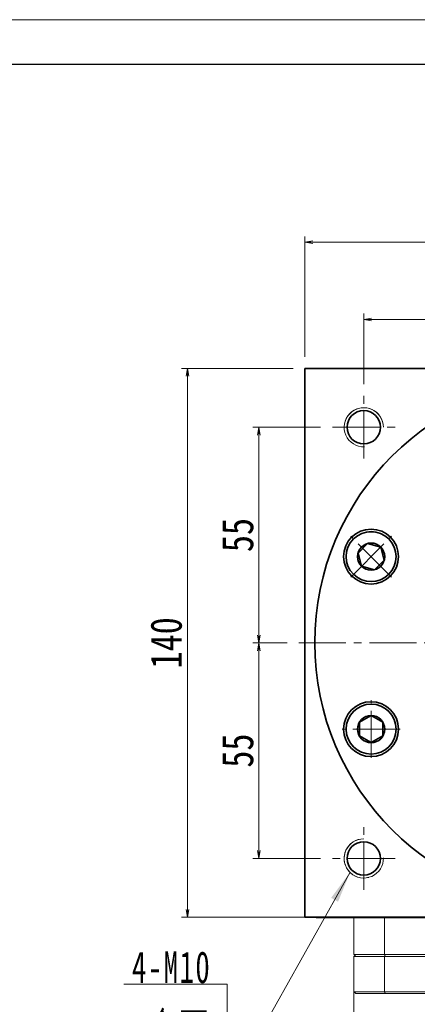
# Model space of a CAD drawing. Header units: millimetres. Extents: x -42 to 925, y -27 to 652.
# Tile 7 of 8: x 442 to 543, y 401 to 652. Entities that reach past the tile are written whole.
import ezdxf

# ---------------------------------------------------------------- set-up
doc = ezdxf.new("R2010")
doc.units = ezdxf.units.MM
doc.set_wipeout_variables(frame=1)
doc.linetypes.add('点画线', pattern=[18, 12, -2, 2, -2])
for name, color, linetype, lineweight in [('中心线层', 1, '点画线', 18), ('图框_外框线', 7, 'Continuous', 18), ('尺寸线层', 3, 'Continuous', 18), ('粗实线', 7, 'Continuous', 40), ('粗实线层', 7, 'Continuous', 35)]:
    doc.layers.add(name, color=color, linetype=linetype, lineweight=lineweight)
doc.styles.add('宋体', font='SimSun.ttf', dxfattribs={"width": 0.8})
doc.styles.add('标准', font='SimSun.ttf', dxfattribs={"width": 0.667})
doc.dimstyles.new('A水平标注$0', dxfattribs={"dimtxt": 3.5, "dimasz": 2, "dimexe": 1.5, "dimexo": 3, "dimgap": 1.1, "dimtad": 1, "dimtoh": 1, "dimdec": 4, "dimdsep": 46, "dimtxsty": '宋体', "dimblk": 'OPEN', "dimcen": 3, "dimclrd": 3, "dimclre": 3, "dimclrt": 6, "dimadec": 0, "dimazin": 0, "dimtm": 1e-09, "dimtfac": 1, "dimtdec": 4, "dimtix": 1, "dimtmove": 0, "dimatfit": 3, "dimldrblk": 'OPEN', "dimfxl": 0, "dimlwd": 13, "dimlwe": 13, "dimarcsym": 0})

# ---------------------------------------------------------------- blocks, each defined once
blk = doc.blocks.new('*X5')
at = {"layer": '尺寸线层', "linetype": 'Continuous'}
blk.add_hatch(color=0, dxfattribs=at).paths.add_polyline_path([(31.37, 46.34), (28.29, 38.78), (26.53, 39.77)], flags=0)
at = {"layer": '尺寸线层', "color": 0, "linetype": 'Continuous'}
blk.add_line((31.37, 46.34), (5.4, 0), dxfattribs=at)
at = {"layer": '尺寸线层', "color": 0}
for p, q in [((0, 17.78), (-26.31, 17.78)), ((0, 0), (0, 17.78)), ((0, 0), (-26.31, 0)), ((5.4, 0), (0, 0))]:
    blk.add_line(p, q, dxfattribs=at)
at = {"layer": '尺寸线层', "color": 0, "insert": (-4.05, 1.62), "char_height": 8.1, "width": 44.5278, "attachment_point": 9, "line_spacing_factor": 1.15057, "style": '标准'}
blk.add_mtext('\\T1.1;4-M10\\P5个面', dxfattribs=at)
blk = doc.blocks.new('_Open')
at = {"color": 0, "linetype": 'ByBlock', "lineweight": -2}
for p, q in [((-1, 0.17), (0, 0)), ((-1, -0.17), (0, 0)), ((0, 0), (-1, 0))]:
    blk.add_line(p, q, dxfattribs=at)
blk = doc.blocks.new('*D16')
at = {"layer": 'Defpoints', "color": 0, "transparency": 16777216}
for p in [(654.42, 595.6), (514.42, 563.41), (654.42, 563.41)]:
    blk.add_point(p, dxfattribs=at)
at = {"layer": '尺寸线层', "color": 3, "lineweight": 13, "transparency": 16777216}
for p, q in [((514.42, 566.41), (514.42, 597.1)), ((516.42, 595.6), (652.42, 595.6)), ((654.42, 566.41), (654.42, 597.1))]:
    blk.add_line(p, q, dxfattribs=at)
at = {"layer": '尺寸线层', "color": 3, "lineweight": 13, "transparency": 16777216, "xscale": 2, "yscale": 2, "zscale": 2, "rotation": 180}
blk.add_blockref('_Open', (514.42, 595.6), dxfattribs=at)
at = {"layer": '尺寸线层', "color": 3, "lineweight": 13, "transparency": 16777216, "xscale": 2, "yscale": 2, "zscale": 2}
blk.add_blockref('_Open', (654.42, 595.6), dxfattribs=at)
at = {"layer": '尺寸线层', "color": 6, "transparency": 16777216, "insert": (584.42, 601.01), "char_height": 8, "attachment_point": 5, "style": '宋体', "bg_fill": 3, "box_fill_scale": 1.1, "bg_fill_color": 257, "bg_fill_transparency": 0}
blk.add_mtext('140', dxfattribs=at)
blk = doc.blocks.new('*D17')
at = {"layer": 'Defpoints', "color": 0, "transparency": 16777216}
for p in [(529.42, 575.91), (584.42, 566.41), (529.42, 556.41)]:
    blk.add_point(p, dxfattribs=at)
at = {"layer": '尺寸线层', "color": 3, "lineweight": 13, "transparency": 16777216}
for p, q in [((529.42, 559.41), (529.42, 577.41)), ((582.42, 575.91), (531.42, 575.91)), ((584.42, 569.41), (584.42, 577.41))]:
    blk.add_line(p, q, dxfattribs=at)
at = {"layer": '尺寸线层', "color": 3, "lineweight": 13, "transparency": 16777216, "xscale": 2, "yscale": 2, "zscale": 2, "rotation": 180}
blk.add_blockref('_Open', (529.42, 575.91), dxfattribs=at)
at = {"layer": '尺寸线层', "color": 3, "lineweight": 13, "transparency": 16777216, "xscale": 2, "yscale": 2, "zscale": 2}
blk.add_blockref('_Open', (584.42, 575.91), dxfattribs=at)
at = {"layer": '尺寸线层', "color": 6, "transparency": 16777216, "insert": (556.92, 581.28), "char_height": 8, "attachment_point": 5, "style": '宋体', "bg_fill": 3, "box_fill_scale": 1.1, "bg_fill_color": 257, "bg_fill_transparency": 0}
blk.add_mtext('55', dxfattribs=at)
blk = doc.blocks.new('*D19')
at = {"layer": 'Defpoints', "color": 0, "transparency": 16777216}
for p in [(502.68, 548.41), (521.42, 548.41), (512.85, 493.41)]:
    blk.add_point(p, dxfattribs=at)
at = {"layer": '尺寸线层', "color": 3, "lineweight": 13, "transparency": 16777216}
for p, q in [((518.42, 548.41), (501.18, 548.41)), ((502.68, 495.41), (502.68, 546.41)), ((509.85, 493.41), (501.18, 493.41))]:
    blk.add_line(p, q, dxfattribs=at)
at = {"layer": '尺寸线层', "color": 3, "lineweight": 13, "transparency": 16777216, "xscale": 2, "yscale": 2, "zscale": 2}
for p, rotation in [((502.68, 548.41), 90), ((502.68, 493.41), 270)]:
    blk.add_blockref('_Open', p, dxfattribs=dict(at, rotation=rotation))
at = {"layer": '尺寸线层', "color": 6, "transparency": 16777216, "insert": (497.31, 520.91), "char_height": 8, "attachment_point": 5, "rotation": 90, "style": '宋体', "bg_fill": 3, "box_fill_scale": 1.1, "bg_fill_color": 257, "bg_fill_transparency": 0}
blk.add_mtext('55', dxfattribs=at)
blk = doc.blocks.new('*D20')
at = {"layer": 'Defpoints', "color": 0, "transparency": 16777216}
for p in [(512.85, 493.41), (502.68, 438.41), (521.42, 438.41)]:
    blk.add_point(p, dxfattribs=at)
at = {"layer": '尺寸线层', "color": 3, "lineweight": 13, "transparency": 16777216}
for p, q in [((509.85, 493.41), (501.18, 493.41)), ((502.68, 491.41), (502.68, 440.41)), ((518.42, 438.41), (501.18, 438.41))]:
    blk.add_line(p, q, dxfattribs=at)
at = {"layer": '尺寸线层', "color": 3, "lineweight": 13, "transparency": 16777216, "xscale": 2, "yscale": 2, "zscale": 2}
for p, rotation in [((502.68, 493.41), 90), ((502.68, 438.41), 270)]:
    blk.add_blockref('_Open', p, dxfattribs=dict(at, rotation=rotation))
at = {"layer": '尺寸线层', "color": 6, "transparency": 16777216, "insert": (497.31, 465.91), "char_height": 8, "attachment_point": 5, "rotation": 90, "style": '宋体', "bg_fill": 3, "box_fill_scale": 1.1, "bg_fill_color": 257, "bg_fill_transparency": 0}
blk.add_mtext('55', dxfattribs=at)
blk = doc.blocks.new('*D21')
at = {"layer": 'Defpoints', "color": 0, "transparency": 16777216}
for p in [(514.42, 563.41), (484.49, 423.41), (517.29, 423.41)]:
    blk.add_point(p, dxfattribs=at)
at = {"layer": '尺寸线层', "color": 3, "lineweight": 13, "transparency": 16777216}
for p, q in [((511.42, 563.41), (482.99, 563.41)), ((484.49, 561.41), (484.49, 425.41)), ((514.29, 423.41), (482.99, 423.41))]:
    blk.add_line(p, q, dxfattribs=at)
at = {"layer": '尺寸线层', "color": 3, "lineweight": 13, "transparency": 16777216, "xscale": 2, "yscale": 2, "zscale": 2}
for p, rotation in [((484.49, 563.41), 90), ((484.49, 423.41), 270)]:
    blk.add_blockref('_Open', p, dxfattribs=dict(at, rotation=rotation))
at = {"layer": '尺寸线层', "color": 6, "transparency": 16777216, "insert": (479.08, 493.41), "char_height": 8, "attachment_point": 5, "rotation": 90, "style": '宋体', "bg_fill": 3, "box_fill_scale": 1.1, "bg_fill_color": 257, "bg_fill_transparency": 0}
blk.add_mtext('140', dxfattribs=at)
blk = doc.blocks.new('*X6')
at = {"layer": '中心线层', "linetype": '点画线', "lineweight": 18}
for p, q in [((0, -7.37), (0, 7.37)), ((-7.37, 0), (7.37, 0))]:
    blk.add_line(p, q, dxfattribs=at)
at = {"layer": '粗实线层'}
for p, q in [((-3.46, 0), (-1.73, 3)), ((-1.73, 3), (1.73, 3)), ((3.46, 0), (1.73, 3)), ((3.46, 0), (1.73, 3)), ((-3.46, 0), (-1.73, -3)), ((3.46, 0), (1.73, -3)), ((-1.73, -3), (1.73, -3))]:
    blk.add_line(p, q, dxfattribs=at)
blk.add_circle((0, 0), 3.46, dxfattribs=at)
for start, end in [(0, 180), (180, 360)]:
    blk.add_arc((0, 0), 6.37, start, end, dxfattribs=at)

msp = doc.modelspace()

# ---------------------------------------------------------------- linework, layer by layer
at = {"color": 7, "linetype": 'Continuous', "lineweight": 15}
for p, q in [((526.91973, 423.40703), (526.91973, 413.90703)), ((534.72316, 423.40703), (534.72316, 413.90703)), ((641.91973, 413.90703), (526.91973, 413.90703)), ((534.72316, 413.40703), (526.91973, 413.40703)), ((526.91973, 404.40703), (526.91973, 413.40703)), ((527.41973, 413.90703), (534.90963, 413.90703)), ((534.72316, 413.40703), (534.72316, 404.40703)), ((634.11631, 413.40703), (534.72316, 413.40703)), ((534.90963, 413.90703), (633.92983, 413.90703)), ((526.91973, 404.40703), (534.72316, 404.40703)), ((534.90963, 403.90703), (527.41973, 403.90703)), ((534.72316, 404.40703), (584.41973, 404.40703)), ((576.85336, 403.90703), (534.90963, 403.90703))]:
    msp.add_line(p, q, dxfattribs=at)
msp.add_line((526.91973, 423.40703), (641.91973, 423.40703))
at = {"color": 7, "linetype": 'Continuous', "lineweight": 0}
for centre, start, end in [((529.41973, 548.40703), 0, 195), ((529.41973, 438.40703), 90, 285)]:
    msp.add_arc(centre, 5, start, end, dxfattribs=at)
at = {"color": 7, "linetype": 'Continuous', "lineweight": 15}
for points in [[(527.41973, 413.90703), (526.91973, 413.40703)], [(534.72316, 413.40703), (534.90963, 413.90703)], [(526.91973, 404.40703), (526.91973, 370.40703)], [(527.41973, 403.90703), (526.91973, 404.40703)], [(534.72316, 404.40703), (534.90963, 403.90703)]]:
    msp.add_open_spline(points, degree=1, dxfattribs=at)
at = {"layer": '中心线层'}
for p, q in [((529.41973, 540.40703), (529.41973, 556.40703)), ((521.41973, 548.40703), (537.41973, 548.40703)), ((512.85373, 493.40703), (653.16973, 493.40703)), ((529.41973, 430.40703), (529.41973, 446.40703)), ((537.41973, 438.40703), (521.41973, 438.40703))]:
    msp.add_line(p, q, dxfattribs=at)
at = {"layer": '图框_外框线', "color": 3}
msp.add_lwpolyline([(-37.68771, -26.87396), (922.90718, -26.87396), (922.90718, 652.40385), (-37.68771, 652.40385)], close=True, dxfattribs=at)
at = {"layer": '图框_外框线', "color": 3, "lineweight": 25}
msp.add_lwpolyline([(19.49056, -15.43831), (911.47153, -15.43831), (911.47153, 640.9682), (19.49056, 640.9682)], close=True, dxfattribs=at)
at = {"layer": '粗实线', "color": 0, "lineweight": 40}
msp.add_line((517.28773, 423.40703), (645.91973, 423.40703), dxfattribs=at)
at = {"layer": '粗实线层'}
for p, q in [((514.41973, 423.40703), (514.41973, 563.40703)), ((514.41973, 563.40703), (654.41973, 563.40703))]:
    msp.add_line(p, q, dxfattribs=at)
msp.add_lwpolyline([(654.41973, 423.40703), (514.41973, 423.40703)], dxfattribs=at)
for centre, radius in [((529.41973, 548.40703), 4.25), ((531.2749, 515.42035), 7), ((531.2749, 471.39372), 7), ((529.41973, 438.40703), 4.25)]:
    msp.add_circle(centre, radius, dxfattribs=at)
at = {"layer": '粗实线层', "lineweight": 18}
for centre, start, end in [((529.41973, 548.40703), 0, 271.9231652), ((529.41973, 438.40703), 90, 1.9231652)]:
    msp.add_arc(centre, 5, start, end, dxfattribs=at)

# ---------------------------------------------------------------- block references
at = {"layer": '尺寸线层'}
msp.add_blockref('*X5', (494.57496, 388.57419), dxfattribs=at)

# ---------------------------------------------------------------- next in the draw order: dimensions: what is measured, and where the dimension line sits
dim = msp.add_linear_dim(base=(654.41973, 595.60304), p1=(514.41973, 563.40703), p2=(654.41973, 563.40703), dimstyle='A水平标注$0', override={"dimtxt": 8, "dimgap": 1.5, "dimblk": 'Open', "dimtfill": 1, "dimtfillclr": 256}, dxfattribs=at)
dim.commit()
dim.dimension.update_dxf_attribs({"geometry": '*D16', "text_midpoint": (584.41973, 601.01365)})
dim = msp.add_linear_dim(base=(502.6755, 548.40703), p1=(512.85373, 493.40703), p2=(521.41973, 548.40703), angle=90, dimstyle='A水平标注$0', override={"dimtxt": 8, "dimgap": 1.5, "dimblk": 'Open', "dimtfill": 1, "dimtfillclr": 256}, dxfattribs=at)
dim.commit()
dim.dimension.update_dxf_attribs({"geometry": '*D19', "text_midpoint": (497.30958, 520.90703)})

# ---------------------------------------------------------------- next in the draw order: dimensions: what is measured, and where the dimension line sits
dim = msp.add_linear_dim(base=(529.41973, 575.91376), p1=(584.41973, 566.40703), p2=(529.41973, 556.40703), dimstyle='A水平标注$0', override={"dimtxt": 8, "dimgap": 1.5, "dimblk": 'Open', "dimtfill": 1, "dimtfillclr": 256}, dxfattribs=at)
dim.commit()
dim.dimension.update_dxf_attribs({"geometry": '*D17', "text_midpoint": (556.91973, 581.27969)})
dim = msp.add_linear_dim(base=(502.6755, 438.40703), p1=(512.85373, 493.40703), p2=(521.41973, 438.40703), angle=270, dimstyle='A水平标注$0', override={"dimtxt": 8, "dimgap": 1.5, "dimblk": 'Open', "dimtfill": 1, "dimtfillclr": 256}, dxfattribs=at)
dim.commit()
dim.dimension.update_dxf_attribs({"geometry": '*D20', "text_midpoint": (497.30958, 465.90703)})

# ---------------------------------------------------------------- next in the draw order: dimensions: what is measured, and where the dimension line sits
dim = msp.add_linear_dim(base=(484.48569, 423.40703), p1=(514.41973, 563.40703), p2=(517.28773, 423.40703), angle=270, dimstyle='A水平标注$0', override={"dimtxt": 8, "dimgap": 1.5, "dimblk": 'Open', "dimtfill": 1, "dimtfillclr": 256}, dxfattribs=at)
dim.commit()
dim.dimension.update_dxf_attribs({"geometry": '*D21', "text_midpoint": (479.07508, 493.40703)})

# ---------------------------------------------------------------- next in the draw order: linework, layer by layer
at = {"layer": '粗实线', "color": 0, "lineweight": 40}
msp.add_line((517.28773, 423.40703), (645.91973, 423.40703), dxfattribs=at)
at = {"layer": '粗实线层'}
msp.add_circle((584.41973, 493.40703), 67.5, dxfattribs=at)

# ---------------------------------------------------------------- next in the draw order: wipeouts: each hides what was drawn before it
for points in [[(535.7974, 519.91207), (535.77342, 519.93591), (535.74932, 519.95963), (535.7251, 519.98322), (535.70074, 520.00669), (535.67627, 520.03002), (535.65167, 520.05322), (535.62695, 520.07629), (535.6021, 520.09923), (535.57714, 520.12204), (535.55205, 520.14471), (535.52685, 520.16725), (535.50152, 520.18966), (535.47608, 520.21193), (535.45051, 520.23406), (535.42483, 520.25606), (535.39904, 520.27793), (535.37313, 520.29965), (535.3471, 520.32124), (535.32096, 520.34269), (535.2947, 520.364), (535.26833, 520.38517), (535.24185, 520.4062), (535.21526, 520.42709), (535.18856, 520.44783), (535.16175, 520.46844), (535.13483, 520.4889), (535.1078, 520.50922), (535.08066, 520.52939), (535.05342, 520.54942), (535.02607, 520.56931), (535.02607, 520.56931), (534.77936, 520.739), (534.52495, 520.89689), (534.26339, 521.04265), (533.99527, 521.17594), (533.72118, 521.29648), (533.44171, 521.40399), (533.15751, 521.49824), (532.86918, 521.57902), (532.57737, 521.64615), (532.28273, 521.69949), (531.98591, 521.7389), (531.68756, 521.76432), (531.38835, 521.77567), (531.08893, 521.77294), (530.78998, 521.75613), (530.49214, 521.72528), (530.19609, 521.68046), (529.90247, 521.62176), (529.61194, 521.54932), (529.32513, 521.4633), (529.04269, 521.36388), (528.76524, 521.25129), (528.49338, 521.12578), (528.22774, 520.98761), (527.96888, 520.83711), (527.71739, 520.6746), (527.47382, 520.50045), (527.23871, 520.31503), (527.01258, 520.11876), (526.79593, 519.91207), (526.79593, 519.91207), (526.58924, 519.69542), (526.39297, 519.46929), (526.20755, 519.23418), (526.03339, 518.99061), (525.87088, 518.73911), (525.72038, 518.48026), (525.58222, 518.21461), (525.4567, 517.94276), (525.34411, 517.6653), (525.2447, 517.38286), (525.15867, 517.09606), (525.08623, 516.80552), (525.02753, 516.5119), (524.98271, 516.21585), (524.95186, 515.91801), (524.93505, 515.61906), (524.93232, 515.31964), (524.94368, 515.02043), (524.96909, 514.72208), (525.00851, 514.42526), (525.06184, 514.13062), (525.12897, 513.83881), (525.20975, 513.55049), (525.304, 513.26628), (525.41151, 512.98682), (525.53205, 512.71272), (525.66535, 512.4446), (525.8111, 512.18304), (525.969, 511.92863), (526.13868, 511.68192), (526.13868, 511.68192), (526.15857, 511.65457), (526.1786, 511.62733), (526.19878, 511.60019), (526.21909, 511.57316), (526.23956, 511.54624), (526.26016, 511.51943), (526.28091, 511.49273), (526.3018, 511.46614), (526.32283, 511.43966), (526.344, 511.41329), (526.36531, 511.38704), (526.38675, 511.36089), (526.40834, 511.33487), (526.43007, 511.30896), (526.45193, 511.28316), (526.47393, 511.25748), (526.49607, 511.23192), (526.51834, 511.20647), (526.54074, 511.18115), (526.56328, 511.15594), (526.58596, 511.13085), (526.60876, 511.10589), (526.6317, 511.08104), (526.65477, 511.05632), (526.67798, 511.03172), (526.70131, 511.00725), (526.72477, 510.9829), (526.74836, 510.95867), (526.77208, 510.93457), (526.79593, 510.9106), (526.79593, 510.9106), (527.03765, 510.68122), (527.29104, 510.4648), (527.55541, 510.26194), (527.83003, 510.07319), (528.11416, 509.89908), (528.40701, 509.74008), (528.70778, 509.59662), (529.01565, 509.46909), (529.32977, 509.35786), (529.64928, 509.26321), (529.9733, 509.18542), (530.30096, 509.1247), (530.63134, 509.0812), (530.96354, 509.05505), (531.29666, 509.04633), (531.62978, 509.05505), (531.96198, 509.0812), (532.29237, 509.1247), (532.62002, 509.18542), (532.94404, 509.26321), (533.26355, 509.35786), (533.57767, 509.46909), (533.88554, 509.59662), (534.18631, 509.74008), (534.47916, 509.89908), (534.76329, 510.07319), (535.03791, 510.26194), (535.30229, 510.4648), (535.55568, 510.68122), (535.7974, 510.9106), (535.7974, 510.9106), (536.02678, 511.15232), (536.2432, 511.40571), (536.44605, 511.67008), (536.6348, 511.9447), (536.80891, 512.22883), (536.96792, 512.52168), (537.11138, 512.82245), (537.2389, 513.13032), (537.35014, 513.44444), (537.44478, 513.76395), (537.52257, 514.08797), (537.5833, 514.41563), (537.62679, 514.74601), (537.65294, 515.07821), (537.66166, 515.41133), (537.65294, 515.74445), (537.62679, 516.07666), (537.5833, 516.40704), (537.52257, 516.73469), (537.44478, 517.05872), (537.35014, 517.37823), (537.2389, 517.69234), (537.11138, 518.00021), (536.96792, 518.30098), (536.80891, 518.59383), (536.6348, 518.87796), (536.44605, 519.15259), (536.2432, 519.41696), (536.02678, 519.67035)], [(531.29666, 477.76774), (531.26285, 477.76765), (531.22903, 477.76738), (531.19522, 477.76693), (531.16141, 477.7663), (531.12761, 477.76549), (531.09381, 477.7645), (531.06001, 477.76334), (531.02623, 477.76199), (530.99245, 477.76046), (530.95867, 477.75876), (530.92491, 477.75687), (530.89116, 477.75481), (530.85742, 477.75256), (530.82369, 477.75014), (530.78998, 477.74754), (530.75628, 477.74476), (530.72259, 477.7418), (530.68893, 477.73866), (530.65527, 477.73534), (530.62164, 477.73184), (530.58803, 477.72817), (530.55443, 477.72431), (530.52086, 477.72028), (530.48731, 477.71607), (530.45378, 477.71168), (530.42027, 477.70711), (530.38679, 477.70237), (530.35334, 477.69745), (530.31991, 477.69235), (530.28651, 477.68707), (530.28651, 477.68707), (529.99208, 477.63261), (529.70053, 477.56436), (529.41252, 477.48248), (529.12867, 477.38714), (528.84962, 477.27855), (528.57599, 477.15697), (528.30838, 477.02265), (528.04738, 476.87589), (527.79358, 476.71702), (527.54752, 476.54639), (527.30977, 476.36438), (527.08083, 476.17139), (526.86123, 475.96784), (526.65144, 475.75419), (526.45193, 475.53091), (526.26314, 475.29849), (526.0855, 475.05746), (525.91938, 474.80833), (525.76517, 474.55167), (525.62319, 474.28804), (525.49378, 474.01803), (525.3772, 473.74222), (525.27372, 473.46124), (525.18358, 473.17571), (525.10696, 472.88625), (525.04404, 472.5935), (524.99495, 472.29813), (524.95982, 472.00077), (524.9387, 471.70208), (524.93166, 471.40274), (524.93166, 471.40274), (524.9387, 471.10339), (524.95982, 470.80471), (524.99495, 470.50735), (525.04404, 470.21197), (525.10696, 469.91923), (525.18358, 469.62977), (525.27372, 469.34423), (525.3772, 469.06325), (525.49378, 468.78745), (525.62319, 468.51743), (525.76517, 468.2538), (525.91938, 467.99714), (526.0855, 467.74802), (526.26314, 467.50698), (526.45193, 467.27456), (526.65144, 467.05129), (526.86123, 466.83764), (527.08083, 466.63409), (527.30977, 466.4411), (527.54752, 466.25908), (527.79358, 466.08845), (528.04738, 465.92958), (528.30838, 465.78283), (528.57599, 465.64851), (528.84962, 465.52692), (529.12867, 465.41834), (529.41252, 465.323), (529.70053, 465.24111), (529.99208, 465.17287), (530.28651, 465.11841), (530.28651, 465.11841), (530.31991, 465.11313), (530.35334, 465.10803), (530.38679, 465.10311), (530.42027, 465.09836), (530.45378, 465.09379), (530.48731, 465.0894), (530.52086, 465.08519), (530.55443, 465.08116), (530.58803, 465.07731), (530.62164, 465.07363), (530.65527, 465.07014), (530.68893, 465.06682), (530.72259, 465.06368), (530.75628, 465.06072), (530.78998, 465.05794), (530.82369, 465.05533), (530.85742, 465.05291), (530.89116, 465.05067), (530.92491, 465.0486), (530.95867, 465.04672), (530.99245, 465.04501), (531.02623, 465.04348), (531.06001, 465.04214), (531.09381, 465.04097), (531.12761, 465.03998), (531.16141, 465.03917), (531.19522, 465.03855), (531.22903, 465.0381), (531.26285, 465.03783), (531.29666, 465.03774), (531.29666, 465.03774), (531.62978, 465.04646), (531.96198, 465.07261), (532.29237, 465.1161), (532.62002, 465.17683), (532.94404, 465.25462), (533.26355, 465.34926), (533.57767, 465.4605), (533.88554, 465.58802), (534.18631, 465.73148), (534.47916, 465.89049), (534.76329, 466.0646), (535.03791, 466.25334), (535.30229, 466.4562), (535.55568, 466.67262), (535.7974, 466.902), (536.02678, 467.14372), (536.2432, 467.39711), (536.44605, 467.66148), (536.6348, 467.93611), (536.80891, 468.22024), (536.96792, 468.51309), (537.11138, 468.81386), (537.2389, 469.12173), (537.35014, 469.43584), (537.44478, 469.75535), (537.52257, 470.07938), (537.5833, 470.40703), (537.62679, 470.73741), (537.65294, 471.06962), (537.66166, 471.40274), (537.66166, 471.40274), (537.65294, 471.73586), (537.62679, 472.06806), (537.5833, 472.39844), (537.52257, 472.7261), (537.44478, 473.05012), (537.35014, 473.36963), (537.2389, 473.68375), (537.11138, 473.99162), (536.96792, 474.29239), (536.80891, 474.58524), (536.6348, 474.86936), (536.44605, 475.14399), (536.2432, 475.40836), (536.02678, 475.66175), (535.7974, 475.90347), (535.55568, 476.13285), (535.30229, 476.34927), (535.03791, 476.55213), (534.76329, 476.74088), (534.47916, 476.91499), (534.18631, 477.07399), (533.88554, 477.21745), (533.57767, 477.34498), (533.26355, 477.45621), (532.94404, 477.55086), (532.62002, 477.62865), (532.29237, 477.68937), (531.96198, 477.73287), (531.62978, 477.75901)]]:
    msp.add_wipeout(points).dxf.layer = '粗实线层'

# ---------------------------------------------------------------- next in the draw order: block references
for p, rotation in [((531.29666, 515.41133), 45.00000000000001), ((531.29666, 471.40274), 90)]:
    msp.add_blockref('*X6', p, dxfattribs=dict(at, rotation=rotation))

doc.saveas('drawing.dxf')
